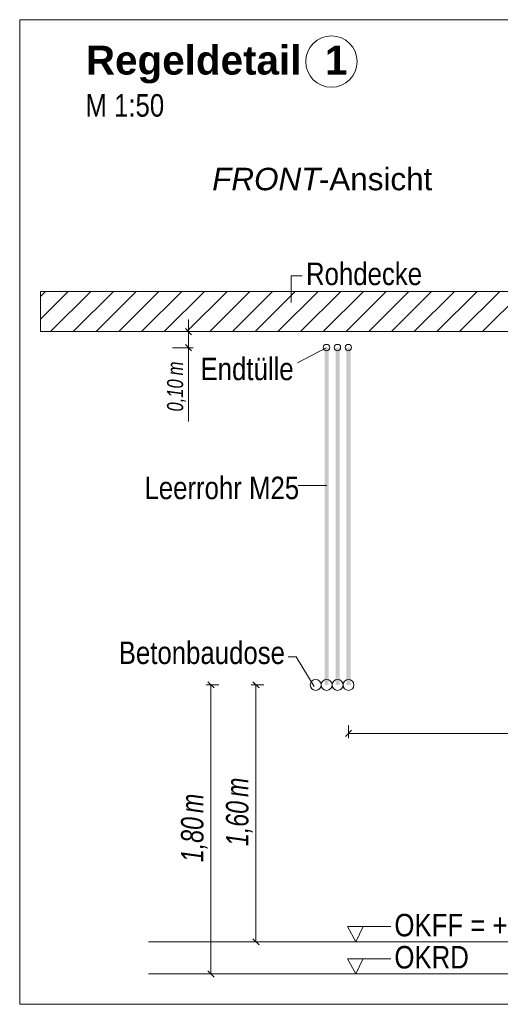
# Model space of a CAD drawing. Extents: x -620 to 300, y 62 to 1112.
# Tile 251 of 256: x 117 to 147, y 906 to 968. Entities that reach past the tile are written whole.
import ezdxf
from ezdxf.lldxf.tags import DXFTag

# ---------------------------------------------------------------- set-up
doc = ezdxf.new("R2010")
doc.units = 0
doc.layers.get('0').update_dxf_attribs({"lineweight": 13})
for name, color, linetype, lineweight, true_color in [('E_Aussparung Bemaßung-A06G9S0H8I', 5, 'Continuous', 9, 0x0000ff), ('E_Betonbaudose', 1, 'Continuous', 13, 0xff0000), ('E_Detail_Beschriftung', 7, 'Continuous', 13, 0x009900), ('E_Detail_Wandschraffur', 7, 'Continuous', 5, 0xc0c0c0), ('E_Leerrohr Beschriftung', 1, 'Continuous', 9, 0xff0000)]:
    doc.layers.add(name, color=color, linetype=linetype, lineweight=lineweight, true_color=true_color)
doc.layers.add('E_Detail_Linie_Text_Bem', color=7, linetype='Continuous', lineweight=13)
doc.styles.get("Standard").update_dxf_attribs({"font": 'ARIALN.TTF'})
tags = doc.linetypes.add('fein_strichliert', pattern=[4, 1, -2, 1]).pattern_tags.tags
tags[8:9] = [DXFTag(74, 4), DXFTag(75, 0), DXFTag(340, '0'), DXFTag(46, 0.0), DXFTag(50, 0.0), DXFTag(44, 0.0), DXFTag(45, 0.0)]
tags[6:7] = [DXFTag(74, 4), DXFTag(75, 0), DXFTag(340, '0'), DXFTag(46, 0.0), DXFTag(50, 0.0), DXFTag(44, 0.0), DXFTag(45, 0.0)]
tags[4:5] = [DXFTag(74, 4), DXFTag(75, 0), DXFTag(340, '0'), DXFTag(46, 0.0), DXFTag(50, 0.0), DXFTag(44, 0.0), DXFTag(45, 0.0)]
tags = doc.linetypes.add('fein_strichliert-A06G9S0L8I', pattern=[4, 1, -2, 1]).pattern_tags.tags
tags[8:9] = [DXFTag(74, 4), DXFTag(75, 0), DXFTag(340, '0'), DXFTag(46, 0.0), DXFTag(50, 0.0), DXFTag(44, 0.0), DXFTag(45, 0.0)]
tags[6:7] = [DXFTag(74, 4), DXFTag(75, 0), DXFTag(340, '0'), DXFTag(46, 0.0), DXFTag(50, 0.0), DXFTag(44, 0.0), DXFTag(45, 0.0)]
tags[4:5] = [DXFTag(74, 4), DXFTag(75, 0), DXFTag(340, '0'), DXFTag(46, 0.0), DXFTag(50, 0.0), DXFTag(44, 0.0), DXFTag(45, 0.0)]

# ---------------------------------------------------------------- blocks, each defined once
blk = doc.blocks.new('Referenz-A06G9S0M8I')
at = {"layer": 'E_Aussparung Bemaßung-A06G9S0H8I', "linetype": 'Continuous', "ltscale": 0.13}
for p, q in [((127.861, 948.929), (127.861, 942.574)), ((128.161, 948.165), (126.861, 948.165)), ((127.67, 948.356), (128.052, 947.974)), ((127.67, 947.356), (128.052, 946.974)), ((128.161, 947.165), (126.861, 947.165)), ((128.961, 926.165), (129.761, 926.165)), ((129.07, 926.356), (129.452, 925.974)), ((129.261, 908.165), (129.261, 926.165)), ((131.761, 926.165), (132.561, 926.165)), ((131.87, 926.356), (132.252, 925.974)), ((132.061, 910.165), (132.061, 926.165)), ((137.82, 922.85), (137.82, 923.65)), ((138.011, 923.34), (137.629, 922.959)), ((137.82, 923.15), (160.82, 923.15)), ((132.361, 910.165), (131.561, 910.165)), ((131.87, 910.356), (132.252, 909.974)), ((128.961, 908.165), (129.761, 908.165)), ((129.07, 908.356), (129.452, 907.974))]:
    blk.add_line(p, q, dxfattribs=at)
at = {"layer": 'E_Betonbaudose', "linetype": 'Continuous', "ltscale": 0.13}
for centre, radius in [((136.451, 947.175), 0.2), ((137.131, 947.175), 0.2), ((137.811, 947.175), 0.2), ((135.78, 926.165), 0.34), ((136.46, 926.165), 0.34), ((137.14, 926.165), 0.34), ((137.82, 926.165), 0.34)]:
    blk.add_circle(centre, radius, dxfattribs=at)
at = {"layer": 'E_Detail_Linie_Text_Bem', "linetype": 'fein_strichliert-A06G9S0L8I', "ltscale": 0.65}
for p, q in [((180.129, 967.592), (117.359, 967.592)), ((117.359, 967.592), (117.359, 906.276)), ((117.359, 906.276), (177.102, 906.276))]:
    blk.add_line(p, q, dxfattribs=at)
at = {"layer": 'E_Detail_Linie_Text_Bem', "color": 0, "linetype": 'Continuous', "ltscale": 0.13}
for p, q in [((134.25, 949.985), (134.25, 951.633)), ((134.25, 951.633), (134.937, 951.633)), ((134.649, 946.213), (136.439, 947.165)), ((134.695, 938.579), (136.48, 938.579)), ((134.571, 927.912), (134.072, 927.912)), ((134.571, 927.912), (135.69, 926.072)), ((138.272, 910.165), (137.763, 911.115)), ((137.763, 911.115), (140.447, 911.115)), ((138.73, 911.118), (138.272, 910.165)), ((138.272, 908.165), (137.763, 909.115)), ((137.763, 909.115), (140.447, 909.115)), ((138.73, 909.118), (138.272, 908.165))]:
    blk.add_line(p, q, dxfattribs=at)
at = {"layer": 'E_Detail_Linie_Text_Bem', "linetype": 'Continuous', "ltscale": 0.13}
for p, q in [((169.976, 950.665), (118.649, 950.665)), ((118.649, 950.665), (118.649, 948.165)), ((118.649, 948.165), (129.041, 948.165)), ((118.649, 948.165), (167.476, 948.165)), ((129.041, 948.165), (169.976, 948.165)), ((125.375, 910.165), (162.388, 910.165)), ((125.375, 908.165), (162.388, 908.165))]:
    blk.add_line(p, q, dxfattribs=at)
for points in [[(136.585, 947.166), (136.585, 926.165), (136.335, 947.165), (136.335, 926.165)], [(137.265, 947.166), (137.265, 926.165), (137.015, 947.165), (137.015, 926.165)], [(137.945, 947.166), (137.945, 926.165), (137.695, 947.165), (137.695, 926.165)]]:
    blk.add_solid(points, dxfattribs=at)
at = {"layer": 'E_Detail_Wandschraffur', "linetype": 'fein_strichliert', "ltscale": 0.13}
for p, q in [((118.649, 948.946), (120.368, 950.665)), ((120.696, 948.165), (123.196, 950.665)), ((123.525, 948.165), (126.025, 950.665)), ((126.353, 948.165), (128.853, 950.665)), ((129.182, 948.165), (131.682, 950.665)), ((132.01, 948.165), (134.51, 950.665)), ((134.838, 948.165), (137.338, 950.665)), ((137.667, 948.165), (140.167, 950.665)), ((140.495, 948.165), (142.995, 950.665)), ((143.324, 948.165), (145.824, 950.665)), ((146.152, 948.165), (148.652, 950.665))]:
    blk.add_line(p, q, dxfattribs=at)
at = {"layer": 'E_Detail_Wandschraffur', "linetype": 'ByBlock', "ltscale": 0.13}
for p, q in [((118.649, 950.36), (118.954, 950.665)), ((119.282, 948.165), (121.782, 950.665)), ((122.11, 948.165), (124.61, 950.665)), ((124.939, 948.165), (127.439, 950.665)), ((127.767, 948.165), (130.267, 950.665)), ((130.596, 948.165), (133.096, 950.665)), ((133.424, 948.165), (135.924, 950.665)), ((136.253, 948.165), (138.753, 950.665)), ((139.081, 948.165), (141.581, 950.665)), ((141.909, 948.165), (144.409, 950.665)), ((144.738, 948.165), (147.238, 950.665))]:
    blk.add_line(p, q, dxfattribs=at)
at = {"layer": 'E_Leerrohr Beschriftung', "linetype": 'Continuous', "ltscale": 0.13}
blk.add_circle((136.758, 964.985), 1.6, dxfattribs=at)
at = {"layer": 'E_Aussparung Bemaßung-A06G9S0H8I', "linetype": 'Continuous', "ltscale": 0.13, "attachment_point": 1, "rotation": 90}
for s, insert, char_height in [('{\\W0.9;\\fArial Narrow|b0|i1;m}', (126.528, 945.442), 1), ('{\\W0.9;\\fArial Narrow|b0|i1;0,10 }', (126.528, 943.19), 1), ('{\\W0.9;\\fArial Narrow|b0|i1;m}', (130.195, 919.186), 1.4), ('{\\W0.9;\\fArial Narrow|b0|i1;m}', (127.395, 918.186), 1.4), ('{\\W0.9;\\fArial Narrow|b0|i1;1,60 }', (130.195, 916.128), 1.4), ('{\\W0.9;\\fArial Narrow|b0|i1;1,80 }', (127.395, 915.128), 1.4)]:
    blk.add_mtext(s, dxfattribs=dict(at, insert=insert, char_height=char_height))
at = {"layer": 'E_Detail_Beschriftung', "color": 1, "linetype": 'Continuous', "lineweight": 35, "ltscale": 0.35, "true_color": 0xff0000, "char_height": 1.8, "attachment_point": 1}
for s, insert in [('{\\fArial|b1|i0;Regeldetail}', (121.477, 965.973)), ('{\\fArial|b1|i0;1}', (136.36, 965.973))]:
    blk.add_mtext(s, dxfattribs=dict(at, insert=insert))
at = {"layer": 'E_Detail_Beschriftung', "linetype": 'Continuous', "ltscale": 0.13, "char_height": 1.4, "attachment_point": 1}
for s, insert in [('{\\fArial Narrow;M 1:50}', (121.447, 962.956)), ('{\\fArial Narrow;Rohdecke}', (135.176, 952.463)), ('{\\fArial Narrow;Endtülle}', (128.611, 946.544)), ('{\\fArial Narrow;Leerrohr M25}', (125.122, 939.134)), ('{\\fArial Narrow;Betonbaudose}', (123.522, 928.867)), ('{\\fArial Narrow;OKFF = +0,20m OKRD}', (140.678, 911.907)), ('{\\fArial Narrow;OKRD}', (140.678, 909.907))]:
    blk.add_mtext(s, dxfattribs=dict(at, insert=insert))
at = {"layer": 'E_Detail_Beschriftung', "linetype": 'Continuous', "lineweight": -2, "ltscale": 0.25, "char_height": 1.4, "attachment_point": 1}
for s, insert in [('{\\fArial|b0|i1;FRONT}', (129.337, 958.37)), ('{\\fArial;-Ansicht}', (135.973, 958.37))]:
    blk.add_mtext(s, dxfattribs=dict(at, insert=insert))

msp = doc.modelspace()

# ---------------------------------------------------------------- block references
at = {"color": 8, "lineweight": 25, "ltscale": 0.25, "true_color": 0x808080}
msp.add_blockref('Referenz-A06G9S0M8I', (0, 0), dxfattribs=at)

doc.saveas('drawing.dxf')
